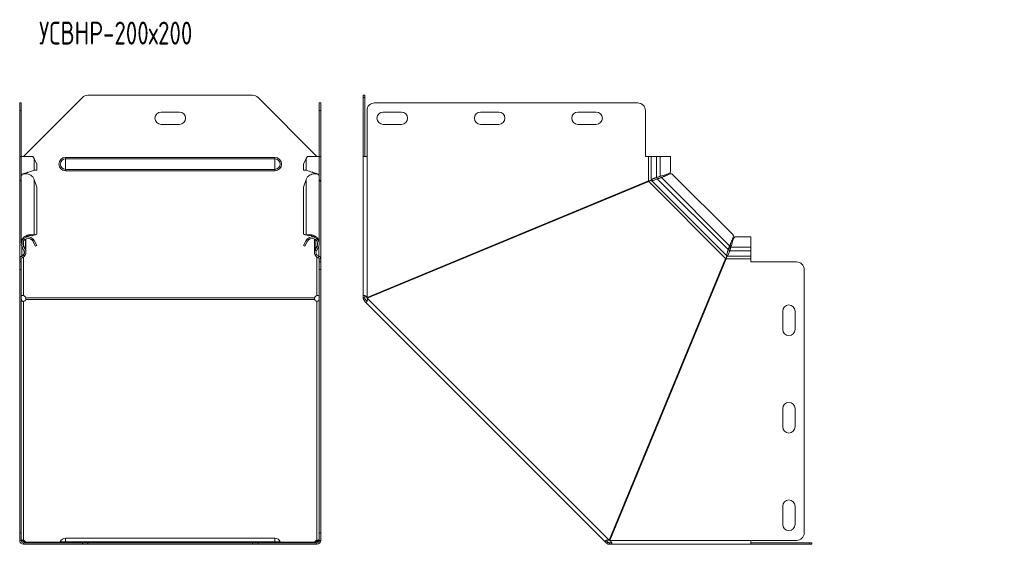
# Model space of a CAD drawing. Header units: millimetres. Extents: x -146 to 780, y -4293 to 292.
# Tile 10 of 11: x -143 to 502, y -398 to -55. Entities that reach past the tile are written whole.
import ezdxf

# ---------------------------------------------------------------- set-up
doc = ezdxf.new("R2010")
doc.units = ezdxf.units.MM
doc.styles.add('SLDTEXTSTYLE0', font='TXT', dxfattribs={"width": 0.7, "bigfont": 'bigfont'})

msp = doc.modelspace()

# ---------------------------------------------------------------- linework, layer by layer
at = {"color": 7, "linetype": 'Continuous', "lineweight": 15}
for p, q in [((-101.65, -106.26), (-140.18, -144.79)), ((9.75, -104.79), (-98.11, -104.79)), ((51.82, -144.79), (13.28, -106.26)), ((82.11, -104.79), (83.11, -104.79)), ((82.11, -106.26), (82.11, -104.79)), ((82.11, -106.26), (82.11, -144.79)), ((83.11, -104.79), (83.11, -106.26)), ((83.11, -106.26), (83.11, -144.79)), ((-142.68, -109.79), (-141.68, -109.79)), ((-142.68, -114.79), (-142.68, -109.79)), ((-142.68, -144.79), (-142.68, -114.79)), ((-141.68, -109.79), (-141.68, -114.79)), ((-141.68, -144.79), (-141.68, -114.79)), ((-38.18, -115.79), (-50.18, -115.79)), ((53.32, -109.79), (54.32, -109.79)), ((53.32, -114.79), (53.32, -109.79)), ((53.32, -144.79), (53.32, -114.79)), ((54.32, -109.79), (54.32, -114.79)), ((54.32, -144.79), (54.32, -114.79)), ((84.61, -114.79), (84.61, -144.79)), ((261.76, -109.79), (89.61, -109.79)), ((107.11, -115.79), (95.11, -115.79)), ((170.86, -115.79), (158.86, -115.79)), ((234.61, -115.79), (222.61, -115.79)), ((266.76, -144.79), (266.76, -114.79)), ((-50.18, -123.79), (-38.18, -123.79)), ((95.11, -123.79), (107.11, -123.79)), ((158.86, -123.79), (170.86, -123.79)), ((222.61, -123.79), (234.61, -123.79)), ((-142.68, -160.75), (-142.68, -144.79)), ((-141.68, -144.79), (-142.68, -144.79)), ((-141.68, -144.79), (-141.68, -157.06)), ((-134.08, -144.79), (-141.68, -144.79)), ((-131.44, -149.79), (-133.19, -146.09)), ((44.82, -146.09), (43.07, -149.79)), ((53.32, -144.79), (45.71, -144.79)), ((53.32, -157.06), (53.32, -144.79)), ((54.32, -144.79), (53.32, -144.79)), ((54.32, -160.75), (54.32, -144.79)), ((82.11, -235.75), (82.11, -144.79)), ((84.61, -144.79), (82.11, -144.79)), ((268.76, -144.79), (266.76, -144.79)), ((270.49, -144.79), (268.76, -144.79)), ((274.08, -144.79), (270.49, -144.79)), ((274.08, -144.79), (276.45, -144.79)), ((283.11, -144.79), (276.45, -144.79)), ((283.11, -155.07), (283.11, -144.79)), ((-133.19, -153.71), (-131.44, -153.71)), ((-131.44, -149.79), (-131.44, -153.71)), ((43.07, -149.79), (43.07, -153.71)), ((44.82, -153.71), (43.07, -153.71)), ((-142.39, -160.75), (-142.68, -160.75)), ((-142.68, -160.75), (-142.68, -161.22)), ((-141.68, -157.69), (-141.68, -201.16)), ((-138.57, -156.14), (-138.57, -155.6)), ((-137.16, -155.07), (-137.16, -155.07)), ((-131.44, -164.76), (-133.19, -159.84)), ((44.82, -159.84), (43.07, -164.76)), ((48.79, -155.07), (48.8, -155.07)), ((50.2, -155.6), (50.2, -156.14)), ((53.32, -201.16), (53.32, -157.69)), ((54.02, -160.75), (54.32, -160.75)), ((54.32, -160.75), (54.32, -161.22)), ((268.76, -160.75), (84.61, -237.03)), ((273.54, -159.9), (273.53, -159.91)), ((274.08, -158.54), (276.45, -157.69)), ((274.08, -158.54), (274.55, -158.54)), ((274.55, -158.54), (276.93, -157.69)), ((277.24, -158.63), (274.77, -159.52)), ((274.77, -159.52), (275.1, -159.18)), ((277.58, -158.29), (275.1, -159.18)), ((276.45, -157.69), (276.93, -157.69)), ((277.58, -158.29), (277.24, -158.63)), ((279.68, -157.53), (279.68, -157.54)), ((324.14, -196.12), (284.37, -156.35)), ((-142.68, -211.54), (-142.68, -161.22)), ((-131.44, -195.68), (-131.44, -164.76)), ((43.07, -195.68), (43.07, -164.76)), ((54.32, -211.54), (54.32, -161.22)), ((84.8, -237.49), (268.95, -161.22)), ((-138.57, -197.61), (-138.57, -197.56)), ((-138.57, -206.99), (-138.57, -198.68)), ((-134.76, -196.61), (-134.08, -196.1)), ((-134.76, -196.61), (-134.14, -196.36)), ((-134.76, -199.34), (-134.08, -198.61)), ((-134.15, -196.36), (-133.84, -196.24)), ((-134.07, -196.33), (-133.19, -196)), ((-134.07, -196.33), (-132.32, -196.02)), ((-133.19, -196), (-131.44, -195.68)), ((-131.44, -195.68), (-132.32, -196.02)), ((43.07, -195.68), (44.82, -196)), ((43.95, -196.02), (43.07, -195.68)), ((43.95, -196.02), (45.7, -196.33)), ((45.7, -196.33), (44.82, -196)), ((45.47, -196.24), (45.78, -196.36)), ((46.39, -196.61), (45.71, -196.1)), ((46.39, -199.34), (45.71, -198.61)), ((45.77, -196.36), (46.39, -196.61)), ((50.2, -197.56), (50.2, -197.61)), ((50.2, -198.68), (50.2, -206.99)), ((335.7, -197.39), (325.42, -197.39)), ((335.7, -204.04), (335.7, -197.39)), ((-139.87, -206.42), (-141.15, -204.04)), ((-138.99, -205.39), (-140.27, -202.91)), ((-138.99, -205.94), (-140.27, -203.56)), ((-139.24, -205.48), (-138.99, -205.39)), ((-134.07, -200.24), (-133.19, -199.76)), ((-134.07, -200.24), (-132.32, -203.5)), ((-133.19, -199.76), (-131.44, -203.02)), ((-131.44, -203.02), (-132.32, -203.5)), ((43.07, -203.02), (44.82, -199.76)), ((43.95, -203.5), (43.07, -203.02)), ((43.95, -203.5), (45.7, -200.24)), ((45.7, -200.24), (44.82, -199.76)), ((50.62, -205.39), (51.9, -202.91)), ((50.62, -205.94), (51.9, -203.56)), ((50.62, -205.39), (50.87, -205.48)), ((51.5, -206.42), (52.78, -204.04)), ((320.97, -205.72), (321.87, -203.25)), ((320.97, -205.72), (321.31, -205.39)), ((321.31, -205.39), (322.2, -202.91)), ((321.87, -203.25), (322.2, -202.91)), ((322.8, -203.56), (321.95, -205.94)), ((322.8, -204.04), (321.95, -206.42)), ((321.95, -206.42), (321.95, -205.94)), ((322.8, -203.56), (322.8, -204.04)), ((322.9, -200.87), (322.96, -200.81)), ((335.7, -206.42), (335.7, -204.04)), ((-142.68, -211.54), (-142.68, -211.73)), ((-142.68, -213.73), (-142.68, -211.73)), ((-141.68, -213.73), (-141.68, -211.73)), ((52.94, -210), (53.01, -209.82)), ((53.32, -213.73), (53.32, -211.73)), ((54.32, -211.54), (54.32, -211.73)), ((54.32, -213.73), (54.32, -211.73)), ((319.27, -211.54), (243, -395.69)), ((243.46, -395.88), (319.74, -211.73)), ((320.58, -206.96), (320.59, -206.95)), ((321.5, -207.55), (321.5, -207.57)), ((335.7, -210), (335.7, -206.42)), ((335.7, -211.73), (335.7, -210)), ((335.7, -213.73), (335.7, -211.73)), ((-142.68, -213.73), (-141.68, -213.73)), ((-142.68, -218.73), (-142.68, -213.73)), ((-142.68, -390.88), (-142.68, -218.73)), ((-141.68, -213.73), (-141.68, -218.73)), ((-141.68, -390.88), (-141.68, -218.73)), ((53.32, -213.73), (54.32, -213.73)), ((53.32, -218.73), (53.32, -213.73)), ((53.32, -390.88), (53.32, -218.73)), ((54.32, -213.73), (54.32, -218.73)), ((54.32, -390.88), (54.32, -218.73)), ((365.7, -213.73), (335.7, -213.73)), ((370.7, -390.88), (370.7, -218.73)), ((83.11, -235.75), (82.11, -235.75)), ((82.11, -237.3), (82.11, -235.75)), ((83.11, -237.3), (82.11, -237.3)), ((83.55, -238.36), (82.84, -239.07)), ((83.11, -237.3), (83.11, -235.75)), ((84.65, -239.46), (83.55, -238.36)), ((83.94, -240.17), (82.84, -239.07)), ((83.94, -240.17), (240.32, -396.55)), ((356.7, -245.88), (356.7, -257.88)), ((364.7, -257.88), (364.7, -245.88)), ((356.7, -309.63), (356.7, -321.63)), ((364.7, -321.63), (364.7, -309.63)), ((356.7, -373.38), (356.7, -385.38)), ((364.7, -385.38), (364.7, -373.38)), ((-142.68, -395.88), (-142.68, -390.88)), ((-141.68, -390.88), (-141.68, -395.88)), ((53.32, -395.88), (53.32, -390.88)), ((54.32, -390.88), (54.32, -395.88)), ((-141.68, -395.88), (-142.68, -395.88)), ((-140.18, -395.84), (-140.18, -396.55)), ((-140.18, -398.38), (-140.18, -397.38)), ((-140.18, -397.38), (-101.65, -397.38)), ((-140.18, -398.38), (-101.65, -398.38)), ((-138.69, -396.94), (-138.69, -397.38)), ((24.32, -394.38), (-112.68, -394.38)), ((-101.65, -397.38), (-98.11, -397.38)), ((-98.11, -398.38), (-101.65, -398.38)), ((-98.11, -397.38), (9.75, -397.38)), ((-98.11, -398.38), (9.75, -398.38)), ((9.75, -397.38), (13.28, -397.38)), ((13.28, -398.38), (9.75, -398.38)), ((13.28, -397.38), (51.82, -397.38)), ((13.28, -398.38), (51.82, -398.38)), ((50.32, -396.94), (50.32, -397.38)), ((51.82, -395.84), (51.82, -396.55)), ((51.82, -398.38), (51.82, -397.38)), ((54.32, -395.88), (53.32, -395.88)), ((241.03, -395.84), (240.32, -396.55)), ((241.42, -397.65), (240.32, -396.55)), ((242.13, -396.94), (241.03, -395.84)), ((242.13, -396.94), (241.42, -397.65)), ((243.19, -397.38), (243.19, -398.38)), ((244.74, -397.38), (243.19, -397.38)), ((244.74, -398.38), (243.19, -398.38)), ((335.7, -398.38), (244.74, -398.38)), ((335.7, -395.88), (365.7, -395.88)), ((335.7, -398.38), (335.7, -395.88)), ((335.7, -397.38), (374.23, -397.38)), ((335.7, -398.38), (374.23, -398.38)), ((374.23, -397.38), (375.7, -397.38)), ((375.7, -398.38), (374.23, -398.38)), ((375.7, -397.38), (375.7, -398.38))]:
    msp.add_line(p, q, dxfattribs=at)
at = {"color": 7, "linetype": 'Continuous', "lineweight": 0}
for p, q in [((83.11, -106.26), (82.11, -106.26)), ((-141.68, -114.79), (-142.68, -114.79)), ((54.32, -114.79), (53.32, -114.79)), ((-133.19, -146.09), (-133.19, -153.71)), ((-112.68, -146.36), (-112.68, -145.42)), ((-112.68, -145.42), (24.32, -145.42)), ((-112.68, -153.23), (-112.68, -146.36)), ((-112.68, -146.36), (24.32, -146.36)), ((24.32, -146.36), (24.32, -145.42)), ((24.32, -153.23), (24.32, -146.36)), ((44.82, -146.09), (44.82, -153.71)), ((84.61, -237.03), (84.61, -144.79)), ((268.76, -160.75), (268.76, -144.79)), ((270.49, -144.79), (270.49, -160.23)), ((274.08, -144.79), (274.08, -158.54)), ((276.45, -144.79), (276.45, -157.69)), ((-112.68, -153.23), (24.32, -153.23)), ((-112.68, -154.16), (-112.68, -153.23)), ((-112.68, -154.16), (24.32, -154.16)), ((24.32, -154.16), (24.32, -153.23)), ((-138.99, -155.77), (-138.99, -156.17)), ((-133.19, -196), (-133.19, -159.84)), ((44.82, -196), (44.82, -159.84)), ((50.62, -155.77), (50.62, -156.17)), ((320.01, -209.82), (270.67, -160.48)), ((320.97, -205.72), (274.77, -159.52)), ((321.87, -203.25), (277.24, -158.63)), ((319.27, -211.54), (268.95, -161.22)), ((-138.99, -205.39), (-138.99, -198.89)), ((50.62, -205.39), (50.62, -198.89)), ((-141.38, -209.82), (-141.38, -203.53)), ((-141.15, -204.04), (-140.27, -203.56)), ((-140.27, -202.91), (-140.27, -200.24)), ((-139.87, -206.42), (-138.99, -205.94)), ((51.5, -206.42), (50.62, -205.94)), ((51.9, -202.91), (51.9, -200.24)), ((52.78, -204.04), (51.9, -203.56)), ((53.01, -209.82), (53.01, -203.53)), ((335.7, -204.04), (322.8, -204.04)), ((-142.68, -211.73), (-141.68, -211.73)), ((-141.38, -210), (-141.1, -210.96)), ((-140.18, -235.75), (-140.18, -210.55)), ((51.82, -235.75), (51.82, -210.55)), ((53.01, -210), (52.74, -210.96)), ((54.32, -211.73), (53.32, -211.73)), ((335.7, -211.73), (319.74, -211.73)), ((335.7, -210), (320.27, -210)), ((335.7, -206.42), (321.95, -206.42)), ((-141.68, -218.73), (-142.68, -218.73)), ((54.32, -218.73), (53.32, -218.73)), ((50.32, -237.3), (-138.69, -237.3)), ((50.32, -238.36), (-138.69, -238.36)), ((243, -395.69), (84.8, -237.49)), ((-140.18, -239.46), (-140.18, -395.84)), ((51.82, -239.46), (51.82, -395.84)), ((-142.68, -390.88), (-141.68, -390.88)), ((53.32, -390.88), (54.32, -390.88)), ((-138.69, -396.94), (-116.22, -396.94)), ((-116.12, -396.74), (-112.68, -396.74)), ((-112.68, -394.38), (-112.68, -396.74)), ((-112.68, -396.74), (-112.68, -397.38)), ((-112.68, -396.74), (24.32, -396.74)), ((-101.65, -398.38), (-101.65, -397.38)), ((-98.11, -397.38), (-98.11, -398.38)), ((9.75, -398.38), (9.75, -397.38)), ((13.28, -397.38), (13.28, -398.38)), ((24.32, -394.38), (24.32, -396.74)), ((24.32, -396.74), (24.32, -397.38)), ((27.75, -396.74), (24.32, -396.74)), ((27.85, -396.94), (50.32, -396.94)), ((335.7, -395.88), (243.46, -395.88)), ((374.23, -398.38), (374.23, -397.38))]:
    msp.add_line(p, q, dxfattribs=at)
at = {"color": 7, "linetype": 'Continuous', "lineweight": 15}
for centre, radius, start, end in [((-98.11, -109.79), 5, 90, 135), ((9.75, -109.79), 5, 45, 90), ((-50.18, -119.79), 4, 90, 270), ((-38.18, -119.79), 4, 270, 90), ((89.61, -114.79), 5, 90, 180), ((95.11, -119.79), 4, 90, 270), ((107.11, -119.79), 4, 270, 90), ((158.86, -119.79), 4, 90, 270), ((170.86, -119.79), 4, 270, 90), ((222.61, -119.79), 4, 90, 270), ((234.61, -119.79), 4, 270, 90), ((261.76, -114.79), 5, 360, 90), ((-137.17, -201.9), 4.52, 46.79215, 208.24059), ((-137.17, -201.9), 3.52, 46.79215, 208.24059), ((48.8, -201.9), 4.52, 331.75941, 133.20785), ((48.8, -201.9), 3.51, 331.75941, 133.20785), ((-142.07, -207.6), 3.5, 286.03023, 28.24059), ((53.7, -207.6), 3.5, 151.75941, 253.96977), ((-140.88, -211.73), 1.8, 106.03023, 180), ((-140.88, -211.73), 0.8, 106.03023, 180), ((-142.07, -207.6), 2.5, 286.03023, 28.24059), ((53.7, -207.6), 2.5, 151.75941, 253.96977), ((52.52, -211.73), 0.8, 0, 73.96977), ((52.52, -211.73), 1.8, 0, 73.96977), ((365.7, -218.73), 5, 0, 90), ((-141.06, -238.09), 2.5, 18.31007, 69.49881), ((-140.64, -237.28), 2.23, 281.69763, 330.91024), ((52.69, -238.09), 2.5, 110.50119, 161.68993), ((52.27, -237.28), 2.23, 209.08976, 258.30237), ((360.7, -245.88), 4, 0, 180), ((360.7, -257.88), 4, 180, 360), ((360.7, -309.63), 4, 0, 180), ((360.7, -321.63), 4, 180, 0), ((360.7, -373.38), 4, 0, 180), ((360.7, -385.38), 4, 180, 0), ((365.7, -390.88), 5, 270, 0), ((-140.18, -395.88), 2.5, 180, 270), ((-140.18, -395.88), 1.5, 180, 270), ((-140.64, -398.03), 2.23, 29.08976, 78.30237), ((-140.74, -398.93), 2.44, 39.25557, 76.91086), ((-117.05, -396.38), 1, 270, 338.97733), ((-112.68, -398.06), 3.68, 90, 158.97733), ((24.32, -398.06), 3.68, 21.02267, 90), ((28.68, -396.38), 1, 201.02267, 270), ((52.27, -398.03), 2.23, 101.69763, 150.91024), ((52.32, -398.85), 2.36, 102.42031, 141.41326), ((51.82, -395.88), 2.5, 270, 0), ((51.82, -395.88), 1.5, 270, 360)]:
    msp.add_arc(centre, radius, start, end, dxfattribs=at)
at = {"color": 7, "linetype": 'Continuous', "lineweight": 0}
for centre, radius, start, end in [((-112.68, -149.79), 4.37, 90, 270), ((-112.68, -149.79), 3.43, 90, 270), ((24.32, -149.79), 4.37, 270, 90), ((24.32, -149.79), 3.43, 270, 90)]:
    msp.add_arc(centre, radius, start, end, dxfattribs=at)
at = {"color": 7, "linetype": 'Continuous', "lineweight": 15}
for points in [[(-133.19, -146.09), (-133.42, -145.66), (-133.72, -145.23), (-134.08, -144.79)], [(45.71, -144.79), (45.35, -145.23), (45.05, -145.66), (44.82, -146.09)], [(-133.19, -159.84), (-133.42, -159.23), (-133.72, -158.64), (-134.08, -158.1)], [(45.71, -158.1), (45.35, -158.64), (45.05, -159.23), (44.82, -159.84)], [(-134.76, -199.34), (-134.49, -199.6), (-134.25, -199.9), (-134.07, -200.24)], [(-134.08, -196.1), (-133.72, -196.03), (-133.42, -196), (-133.19, -196)], [(-134.08, -198.61), (-133.72, -198.94), (-133.42, -199.33), (-133.19, -199.76)], [(44.82, -196), (45.05, -196), (45.35, -196.03), (45.71, -196.1)], [(44.82, -199.76), (45.05, -199.33), (45.35, -198.94), (45.71, -198.61)], [(45.7, -200.24), (45.88, -199.9), (46.12, -199.6), (46.39, -199.34)], [(50.32, -396.94), (50.26, -397.09), (50.23, -397.21), (50.23, -397.28)]]:
    msp.add_open_spline(points, degree=3, dxfattribs=at)
for points, knots in [([(-141.62, -157.06), (-141.61, -156.94), (-141.58, -156.65), (-140.74, -156.2), (-139.37, -155.7), (-137.63, -155.2), (-135.84, -154.7), (-134.21, -154.21), (-133.53, -153.88), (-133.19, -153.71)], [0, 0, 0, 0, 0.110592, 0.258827, 0.407062, 0.555296, 0.703531, 0.851765, 1, 1, 1, 1]), ([(44.82, -153.71), (45.16, -153.88), (45.84, -154.21), (47.47, -154.7), (49.26, -155.2), (51, -155.7), (52.37, -156.2), (53.21, -156.65), (53.24, -156.94), (53.25, -157.06)], [0, 0, 0, 0, 0.148235, 0.296469, 0.444704, 0.592938, 0.741173, 0.889408, 1, 1, 1, 1]), ([(-142.68, -160.75), (-142.67, -160.71), (-142.63, -160.62), (-142.34, -160.49), (-142.01, -160.38), (-141.76, -160.32), (-141.68, -160.3)], [0, 0, 0, 0, 0.292327, 0.584654, 0.87698, 1, 1, 1, 1]), ([(-141.68, -160.51), (-141.76, -160.52), (-142.01, -160.54), (-142.34, -160.69), (-142.63, -160.93), (-142.67, -161.12), (-142.68, -161.22)], [0, 0, 0, 0, 0.12302, 0.415346, 0.707673, 1, 1, 1, 1]), ([(-134.08, -158.1), (-134.5, -157.73), (-135.35, -157), (-136.94, -156.35), (-138.54, -156.07), (-139.98, -156.19), (-141.05, -156.62), (-141.64, -157.17), (-141.62, -157.55), (-141.62, -157.7)], [0, 0, 0, 0, 0.151489, 0.302978, 0.454467, 0.605956, 0.757445, 0.908934, 1, 1, 1, 1]), ([(-139.98, -156.26), (-139.95, -156.24), (-139.71, -156.05), (-138.85, -155.7), (-137.86, -155.32), (-137.29, -155.12), (-137.17, -155.07)], [0, 0, 0, 0, 0.056284, 0.474722, 0.89316, 1, 1, 1, 1]), ([(53.25, -157.7), (53.26, -157.55), (53.27, -157.17), (52.68, -156.62), (51.61, -156.19), (50.17, -156.07), (48.58, -156.35), (46.98, -157), (46.13, -157.73), (45.71, -158.1)], [0, 0, 0, 0, 0.091066, 0.242555, 0.394044, 0.545533, 0.697022, 0.848511, 1, 1, 1, 1]), ([(48.8, -155.07), (48.92, -155.12), (49.49, -155.32), (50.48, -155.7), (51.35, -156.05), (51.58, -156.24), (51.61, -156.26)], [0, 0, 0, 0, 0.10684, 0.525278, 0.943716, 1, 1, 1, 1]), ([(53.32, -160.3), (53.39, -160.32), (53.65, -160.38), (53.97, -160.49), (54.26, -160.62), (54.3, -160.71), (54.32, -160.75)], [0, 0, 0, 0, 0.12302, 0.415346, 0.707673, 1, 1, 1, 1]), ([(54.32, -161.22), (54.3, -161.12), (54.26, -160.93), (53.97, -160.69), (53.65, -160.54), (53.39, -160.52), (53.32, -160.51)], [0, 0, 0, 0, 0.292327, 0.584654, 0.87698, 1, 1, 1, 1]), ([(268.76, -160.75), (269.15, -160.67), (269.53, -160.58), (270.15, -160.4), (270.38, -160.31), (270.49, -160.23)], [0, 0, 0, 0, 0.5, 0.5, 1, 1, 1, 1]), ([(270.67, -160.48), (270.51, -160.48), (270.26, -160.56), (269.66, -160.83), (269.31, -161.02), (268.95, -161.22)], [0, 0, 0, 0, 0.5, 0.5, 1, 1, 1, 1]), ([(270.49, -160.23), (270.54, -160.15), (270.61, -160.08), (270.79, -159.94), (270.9, -159.87), (271.15, -159.73), (271.28, -159.66), (271.59, -159.52), (271.75, -159.45), (272.09, -159.31), (272.27, -159.24), (272.64, -159.1), (272.82, -159.03), (273.19, -158.89), (273.38, -158.82), (273.74, -158.68), (273.91, -158.61), (274.08, -158.54)], [0, 0, 0, 0, 0.125, 0.125, 0.25, 0.25, 0.375, 0.375, 0.5, 0.5, 0.625, 0.625, 0.75, 0.75, 0.875, 0.875, 1, 1, 1, 1]), ([(274.77, -159.52), (274.41, -159.62), (274.02, -159.75), (273.23, -160.01), (272.83, -160.14), (272.09, -160.37), (271.74, -160.46), (271.13, -160.54), (270.87, -160.54), (270.67, -160.48)], [0, 0, 0, 0, 0.25, 0.25, 0.5, 0.5, 0.75, 0.75, 1, 1, 1, 1]), ([(272.89, -159), (273.02, -158.97), (273.59, -158.82), (274.13, -158.66), (274.55, -158.54)], [0, 0, 0, 0, 0.218513, 1, 1, 1, 1]), ([(275.1, -159.18), (274.87, -159.28), (274.41, -159.49), (273.87, -159.75), (273.58, -159.88), (273.54, -159.9)], [0, 0, 0, 0, 0.464304, 0.928607, 1, 1, 1, 1]), ([(276.45, -157.69), (277.01, -157.52), (278.11, -157.19), (279.93, -156.69), (281.53, -156.2), (282.64, -155.7), (283.16, -155.32), (283.06, -155.12), (283.04, -155.07)], [0, 0, 0, 0, 0.1903335, 0.380667, 0.5710004, 0.7613339, 0.9516674, 1, 1, 1, 1]), ([(276.93, -157.69), (277.36, -157.52), (277.87, -157.32), (278.42, -157.12), (278.51, -157.09)], [0, 0, 0, 0, 0.835746, 1, 1, 1, 1]), ([(284.35, -156.37), (284.21, -156.27), (283.91, -156.06), (282.99, -156.19), (281.74, -156.61), (280.27, -157.26), (278.7, -157.99), (277.73, -158.42), (277.24, -158.63)], [0, 0, 0, 0, 0.146742, 0.317393, 0.488045, 0.658697, 0.829348, 1, 1, 1, 1]), ([(279.33, -157.69), (279.16, -157.76), (278.56, -157.97), (277.99, -158.16), (277.58, -158.29)], [0, 0, 0, 0, 0.285899, 1, 1, 1, 1]), ([(-141.62, -201.16), (-141.62, -200.85), (-141.64, -200.03), (-141.05, -198.75), (-139.98, -197.5), (-138.54, -196.56), (-136.94, -196), (-135.35, -195.83), (-134.5, -196.01), (-134.08, -196.1)], [0, 0, 0, 0, 0.091066, 0.242555, 0.394044, 0.545533, 0.697022, 0.848511, 1, 1, 1, 1]), ([(-138.85, -197.77), (-138.65, -197.6), (-138.08, -197.15), (-136.99, -196.73), (-135.75, -196.49), (-135.09, -196.57), (-134.76, -196.61)], [0, 0, 0, 0, 0.16275, 0.441833, 0.720917, 1, 1, 1, 1]), ([(45.71, -196.1), (46.13, -196.01), (46.98, -195.83), (48.58, -196), (50.17, -196.56), (51.61, -197.5), (52.68, -198.75), (53.27, -200.03), (53.26, -200.85), (53.25, -201.16)], [0, 0, 0, 0, 0.151489, 0.302978, 0.454467, 0.605956, 0.757445, 0.908934, 1, 1, 1, 1]), ([(46.39, -196.61), (46.72, -196.57), (47.39, -196.49), (48.62, -196.73), (49.71, -197.15), (50.27, -197.6), (50.47, -197.76)], [0, 0, 0, 0, 0.2802466, 0.5604933, 0.8407399, 1, 1, 1, 1]), ([(321.87, -203.25), (322.08, -202.76), (322.5, -201.79), (323.23, -200.22), (323.88, -198.75), (324.3, -197.5), (324.43, -196.58), (324.22, -196.28), (324.12, -196.14)], [0, 0, 0, 0, 0.1706516, 0.3413033, 0.5119549, 0.6826065, 0.8532582, 1, 1, 1, 1]), ([(325.42, -197.45), (325.37, -197.43), (325.17, -197.33), (324.79, -197.85), (324.3, -198.96), (323.8, -200.56), (323.3, -202.38), (322.97, -203.48), (322.8, -204.04)], [0, 0, 0, 0, 0.048333, 0.238666, 0.429, 0.619333, 0.809667, 1, 1, 1, 1]), ([(-138.59, -206.99), (-138.58, -206.94), (-138.56, -206.64), (-138.67, -206.09), (-138.88, -205.62), (-138.99, -205.39)], [0, 0, 0, 0, 0.095019, 0.547509, 1, 1, 1, 1]), ([(50.62, -205.39), (50.51, -205.62), (50.3, -206.09), (50.18, -206.72), (50.22, -207.09), (50.23, -207.23)], [0, 0, 0, 0, 0.396144, 0.792289, 1, 1, 1, 1]), ([(320.01, -209.82), (319.95, -209.62), (319.95, -209.36), (320.04, -208.75), (320.12, -208.4), (320.35, -207.66), (320.48, -207.26), (320.74, -206.47), (320.87, -206.08), (320.97, -205.72)], [0, 0, 0, 0, 0.25, 0.25, 0.5, 0.5, 0.75, 0.75, 1, 1, 1, 1]), ([(320.59, -206.95), (320.61, -206.91), (320.75, -206.62), (321, -206.09), (321.21, -205.62), (321.31, -205.39)], [0, 0, 0, 0, 0.071393, 0.535696, 1, 1, 1, 1]), ([(321.95, -205.94), (321.88, -206.18), (321.74, -206.65), (321.59, -207.22), (321.51, -207.51), (321.5, -207.55)], [0, 0, 0, 0, 0.464284, 0.928569, 1, 1, 1, 1]), ([(322.2, -202.91), (322.33, -202.51), (322.55, -201.84), (322.8, -201.14), (322.9, -200.87)], [0, 0, 0, 0, 0.614038, 1, 1, 1, 1]), ([(323.4, -201.98), (323.37, -202.07), (323.17, -202.62), (322.97, -203.13), (322.8, -203.56)], [0, 0, 0, 0, 0.164254, 1, 1, 1, 1]), ([(-142.68, -211.54), (-142.68, -211.18), (-142.55, -210.83), (-142.09, -210.23), (-141.75, -209.98), (-141.38, -209.82)], [0, 0, 0, 0, 0.5, 0.5, 1, 1, 1, 1]), ([(-141.38, -209.82), (-141.04, -209.59), (-140.36, -209.12), (-139.69, -208.09), (-139.62, -207.34), (-139.59, -206.99)], [0, 0, 0, 0, 0.345299, 0.690598, 1, 1, 1, 1]), ([(53.01, -209.82), (53.39, -209.98), (53.72, -210.23), (54.19, -210.83), (54.32, -211.18), (54.32, -211.54)], [0, 0, 0, 0, 0.5, 0.5, 1, 1, 1, 1]), ([(319.27, -211.54), (319.47, -211.18), (319.66, -210.83), (319.93, -210.23), (320.01, -209.98), (320.01, -209.82)], [0, 0, 0, 0, 0.5, 0.5, 1, 1, 1, 1]), ([(320.27, -210), (320.18, -210.11), (320.09, -210.34), (319.91, -210.96), (319.82, -211.34), (319.74, -211.73)], [0, 0, 0, 0, 0.5, 0.5, 1, 1, 1, 1]), ([(321.95, -206.42), (321.81, -206.74), (321.67, -207.11), (321.39, -207.85), (321.25, -208.23), (320.97, -208.91), (320.83, -209.22), (320.55, -209.72), (320.41, -209.9), (320.27, -210)], [0, 0, 0, 0, 0.25, 0.25, 0.5, 0.5, 0.75, 0.75, 1, 1, 1, 1]), ([(-140.18, -235.75), (-140.44, -235.66), (-140.68, -235.62), (-141.08, -235.63), (-141.24, -235.67), (-141.38, -235.79), (-141.41, -235.81), (-141.44, -235.85), (-141.45, -235.85), (-141.46, -235.87), (-141.46, -235.88), (-141.48, -235.9), (-141.49, -235.92), (-141.55, -236.01), (-141.58, -236.11), (-141.66, -236.42), (-141.68, -236.7), (-141.68, -237.03)], [0, 0, 0, 0, 0.25, 0.25, 0.5, 0.5, 0.5625, 0.5625, 0.578125, 0.578125, 0.59375, 0.59375, 0.625, 0.625, 0.75, 0.75, 1, 1, 1, 1]), ([(-141.68, -237.49), (-141.68, -237.9), (-141.65, -238.2), (-141.61, -238.43), (-141.6, -238.46), (-141.6, -238.48), (-141.59, -238.49), (-141.59, -238.49), (-141.59, -238.5), (-141.59, -238.51), (-141.59, -238.52), (-141.58, -238.54), (-141.58, -238.55), (-141.56, -238.63), (-141.54, -238.69), (-141.47, -238.86), (-141.42, -238.97), (-141.31, -239.12), (-141.27, -239.17), (-141.22, -239.22), (-141.21, -239.23), (-141.21, -239.23), (-141.2, -239.24), (-141.2, -239.24), (-141.2, -239.24), (-141.19, -239.25), (-141.18, -239.26), (-141.15, -239.28), (-141.13, -239.3), (-141.04, -239.37), (-140.96, -239.42), (-140.67, -239.52), (-140.44, -239.53), (-140.18, -239.46)], [0, 0, 0, 0, 0.25, 0.25, 0.28125, 0.28125, 0.285156, 0.285156, 0.289062, 0.289062, 0.296875, 0.296875, 0.3125, 0.3125, 0.375, 0.375, 0.5, 0.5, 0.5625, 0.5625, 0.570312, 0.570312, 0.574219, 0.574219, 0.578125, 0.578125, 0.59375, 0.59375, 0.625, 0.625, 0.75, 0.75, 1, 1, 1, 1]), ([(-138.69, -238.36), (-138.62, -238.21), (-138.59, -238.03), (-138.59, -237.67), (-138.62, -237.48), (-138.69, -237.3)], [0, 0, 0, 0, 0.5, 0.5, 1, 1, 1, 1]), ([(50.32, -237.3), (50.26, -237.52), (50.23, -237.72), (50.23, -238.08), (50.26, -238.24), (50.32, -238.36)], [0, 0, 0, 0, 0.5, 0.5, 1, 1, 1, 1]), ([(53.32, -237.03), (53.32, -236.64), (53.28, -236.37), (53.24, -236.18), (53.23, -236.16), (53.23, -236.14), (53.23, -236.14), (53.23, -236.13), (53.22, -236.13), (53.22, -236.12), (53.22, -236.12), (53.21, -236.1), (53.21, -236.09), (53.19, -236.03), (53.17, -235.99), (53.1, -235.87), (53.05, -235.81), (52.94, -235.72), (52.9, -235.7), (52.85, -235.67), (52.85, -235.67), (52.84, -235.67), (52.84, -235.67), (52.83, -235.66), (52.83, -235.66), (52.82, -235.66), (52.81, -235.65), (52.78, -235.64), (52.77, -235.64), (52.67, -235.61), (52.59, -235.6), (52.3, -235.6), (52.07, -235.65), (51.82, -235.75)], [0, 0, 0, 0, 0.25, 0.25, 0.28125, 0.28125, 0.285156, 0.285156, 0.289062, 0.289062, 0.296875, 0.296875, 0.3125, 0.3125, 0.375, 0.375, 0.5, 0.5, 0.5625, 0.5625, 0.570312, 0.570312, 0.574219, 0.574219, 0.578125, 0.578125, 0.59375, 0.59375, 0.625, 0.625, 0.75, 0.75, 1, 1, 1, 1]), ([(51.82, -239.46), (52.08, -239.52), (52.32, -239.5), (52.71, -239.35), (52.87, -239.22), (53.01, -239.01), (53.04, -238.97), (53.07, -238.91), (53.08, -238.9), (53.09, -238.88), (53.1, -238.86), (53.11, -238.82), (53.13, -238.8), (53.18, -238.66), (53.21, -238.54), (53.29, -238.14), (53.32, -237.83), (53.32, -237.49)], [0, 0, 0, 0, 0.25, 0.25, 0.5, 0.5, 0.5625, 0.5625, 0.578125, 0.578125, 0.59375, 0.59375, 0.625, 0.625, 0.75, 0.75, 1, 1, 1, 1]), ([(82.11, -235.75), (82.11, -235.74), (82.11, -235.72), (82.13, -235.69), (82.15, -235.67), (82.18, -235.65), (82.22, -235.64), (82.27, -235.63), (82.32, -235.62), (82.38, -235.62), (82.44, -235.62), (82.51, -235.63), (82.58, -235.64), (82.66, -235.65), (82.74, -235.67), (82.82, -235.69), (82.9, -235.71), (82.99, -235.74), (83.07, -235.77), (83.16, -235.81), (83.31, -235.88), (83.53, -236), (83.81, -236.19), (84.09, -236.43), (84.36, -236.71), (84.53, -236.92), (84.61, -237.03)], [0, 0, 0, 0, 0.03577, 0.070797, 0.105097, 0.138688, 0.171589, 0.203818, 0.235397, 0.266348, 0.296694, 0.326462, 0.355676, 0.384366, 0.41256, 0.440291, 0.467591, 0.494494, 0.521037, 0.547256, 0.573191, 0.65226, 0.733301, 0.817558, 0.906139, 1, 1, 1, 1]), ([(82.84, -239.07), (82.81, -239.03), (82.74, -238.96), (82.64, -238.85), (82.55, -238.73), (82.47, -238.6), (82.4, -238.48), (82.34, -238.35), (82.28, -238.22), (82.23, -238.09), (82.2, -237.95), (82.16, -237.82), (82.14, -237.69), (82.12, -237.56), (82.11, -237.43), (82.11, -237.35), (82.11, -237.3)], [0, 0, 0, 0, 0.07817, 0.155117, 0.230882, 0.305507, 0.379038, 0.451522, 0.523007, 0.593545, 0.663189, 0.731994, 0.800017, 0.867318, 0.933958, 1, 1, 1, 1]), ([(83.55, -238.36), (83.4, -238.21), (83.29, -238.03), (83.14, -237.67), (83.11, -237.48), (83.11, -237.3)], [0, 0, 0, 0, 0.5, 0.5, 1, 1, 1, 1]), ([(84.8, -237.49), (84.81, -237.57), (84.83, -237.72), (84.84, -237.93), (84.85, -238.13), (84.86, -238.31), (84.86, -238.46), (84.85, -238.61), (84.83, -238.77), (84.79, -238.95), (84.73, -239.17), (84.65, -239.38), (84.56, -239.57), (84.48, -239.75), (84.39, -239.89), (84.31, -240), (84.23, -240.1), (84.14, -240.16), (84.06, -240.2), (83.99, -240.21), (83.96, -240.18), (83.94, -240.17)], [0, 0, 0, 0, 0.05265, 0.101184, 0.145636, 0.186056, 0.222507, 0.255076, 0.283883, 0.336802, 0.391745, 0.449097, 0.509192, 0.572325, 0.625044, 0.680128, 0.737871, 0.798525, 0.86231, 0.929415, 1, 1, 1, 1]), ([(-140.18, -396.55), (-140.39, -396.51), (-140.79, -396.44), (-141.29, -396.29), (-141.54, -396.18), (-141.64, -396.14)], [0, 0, 0, 0, 0.4046799, 0.7760797, 1, 1, 1, 1]), ([(-140.18, -395.84), (-140.31, -395.81), (-140.55, -395.75), (-140.88, -395.64), (-141.15, -395.53), (-141.37, -395.45), (-141.52, -395.41), (-141.57, -395.43), (-141.59, -395.44)], [0, 0, 0, 0, 0.192557, 0.366249, 0.526784, 0.681337, 0.843569, 1, 1, 1, 1]), ([(-138.69, -397.38), (-138.62, -397.38), (-138.59, -397.33), (-138.59, -397.18), (-138.62, -397.07), (-138.69, -396.94)], [0, 0, 0, 0, 0.5, 0.5, 1, 1, 1, 1]), ([(53.22, -395.42), (53.2, -395.42), (53.15, -395.4), (52.99, -395.45), (52.77, -395.52), (52.49, -395.63), (52.17, -395.74), (51.94, -395.81), (51.82, -395.84)], [0, 0, 0, 0, 0.127937, 0.314256, 0.486477, 0.639393, 0.808435, 1, 1, 1, 1]), ([(53.27, -396.13), (53.16, -396.17), (52.9, -396.28), (52.4, -396.44), (52.02, -396.51), (51.82, -396.55)], [0, 0, 0, 0, 0.245487, 0.603304, 1, 1, 1, 1]), ([(240.32, -396.55), (240.31, -396.54), (240.3, -396.53), (240.29, -396.5), (240.3, -396.47), (240.31, -396.43), (240.32, -396.4), (240.35, -396.36), (240.38, -396.32), (240.42, -396.27), (240.47, -396.23), (240.52, -396.18), (240.58, -396.14), (240.64, -396.1), (240.71, -396.05), (240.78, -396.01), (240.86, -395.97), (240.94, -395.93), (241.02, -395.89), (241.11, -395.85), (241.26, -395.79), (241.5, -395.72), (241.84, -395.66), (242.2, -395.63), (242.59, -395.64), (242.86, -395.67), (243, -395.69)], [0, 0, 0, 0, 0.03577, 0.070797, 0.105097, 0.138688, 0.171589, 0.203818, 0.235397, 0.266348, 0.296694, 0.326462, 0.355676, 0.384366, 0.41256, 0.440291, 0.467591, 0.494494, 0.521037, 0.547256, 0.573191, 0.65226, 0.733301, 0.817558, 0.906139, 1, 1, 1, 1]), ([(243.19, -398.38), (243.14, -398.38), (243.04, -398.38), (242.89, -398.36), (242.74, -398.34), (242.6, -398.31), (242.46, -398.27), (242.32, -398.23), (242.19, -398.17), (242.06, -398.12), (241.94, -398.05), (241.83, -397.98), (241.72, -397.9), (241.61, -397.82), (241.51, -397.74), (241.45, -397.68), (241.42, -397.65)], [0, 0, 0, 0, 0.07817, 0.155117, 0.230881, 0.305507, 0.379038, 0.451521, 0.523007, 0.593545, 0.663188, 0.731993, 0.800017, 0.867318, 0.933958, 1, 1, 1, 1]), ([(243.19, -397.38), (242.97, -397.38), (242.77, -397.33), (242.41, -397.18), (242.25, -397.07), (242.13, -396.94)], [0, 0, 0, 0, 0.5, 0.5, 1, 1, 1, 1]), ([(243.46, -395.88), (243.52, -395.93), (243.64, -396.02), (243.8, -396.16), (243.95, -396.29), (244.07, -396.41), (244.18, -396.53), (244.28, -396.63), (244.38, -396.76), (244.48, -396.92), (244.59, -397.12), (244.68, -397.32), (244.76, -397.52), (244.82, -397.7), (244.87, -397.86), (244.89, -398), (244.89, -398.13), (244.88, -398.23), (244.85, -398.32), (244.81, -398.37), (244.77, -398.38), (244.74, -398.38)], [0, 0, 0, 0, 0.05265, 0.101184, 0.145636, 0.186056, 0.222507, 0.255076, 0.283883, 0.336802, 0.391745, 0.449097, 0.509192, 0.572325, 0.625044, 0.680128, 0.737871, 0.798525, 0.86231, 0.929415, 1, 1, 1, 1])]:
    msp.add_open_spline(points, degree=3, knots=knots, dxfattribs=at)

# ---------------------------------------------------------------- texts
at = {"color": 7, "linetype": 'Continuous', "lineweight": 0, "insert": (-129.98, -56.6), "char_height": 15, "attachment_point": 1, "style": 'SLDTEXTSTYLE0'}
msp.add_mtext('\\M+18454\\M+18452\\M+18442\\M+1844E\\M+18451-200\\M+18487200', dxfattribs=at)

doc.saveas('drawing.dxf')
